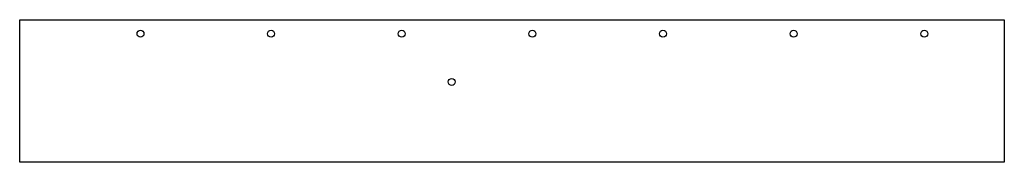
# Model space of a CAD drawing. Extents: x 0 to 30.2, y -1.3 to 3.
import ezdxf

# ---------------------------------------------------------------- set-up
doc = ezdxf.new("R2010")
doc.units = 0
doc.layers.add('1', color=1, linetype='CONTINUOUS')

msp = doc.modelspace()

# ---------------------------------------------------------------- linework, layer by layer
at = {"layer": '1', "color": 7}
for p, q in [((0, -1.3289), (0, 3.0327)), ((0, 3.0327), (30.1513, 3.0327)), ((30.1513, 3.0327), (30.1513, -1.3289)), ((30.1513, -1.3289), (0, -1.3289))]:
    msp.add_line(p, q, dxfattribs=at)
for centre in [(3.6991, 2.6029), (7.6991, 2.6029), (11.6991, 2.6029), (15.6991, 2.6029), (19.6991, 2.6029), (23.6991, 2.6029), (27.6991, 2.6029), (13.2297, 1.1288)]:
    msp.add_circle(centre, 0.1065, dxfattribs=at)

doc.saveas('drawing.dxf')
